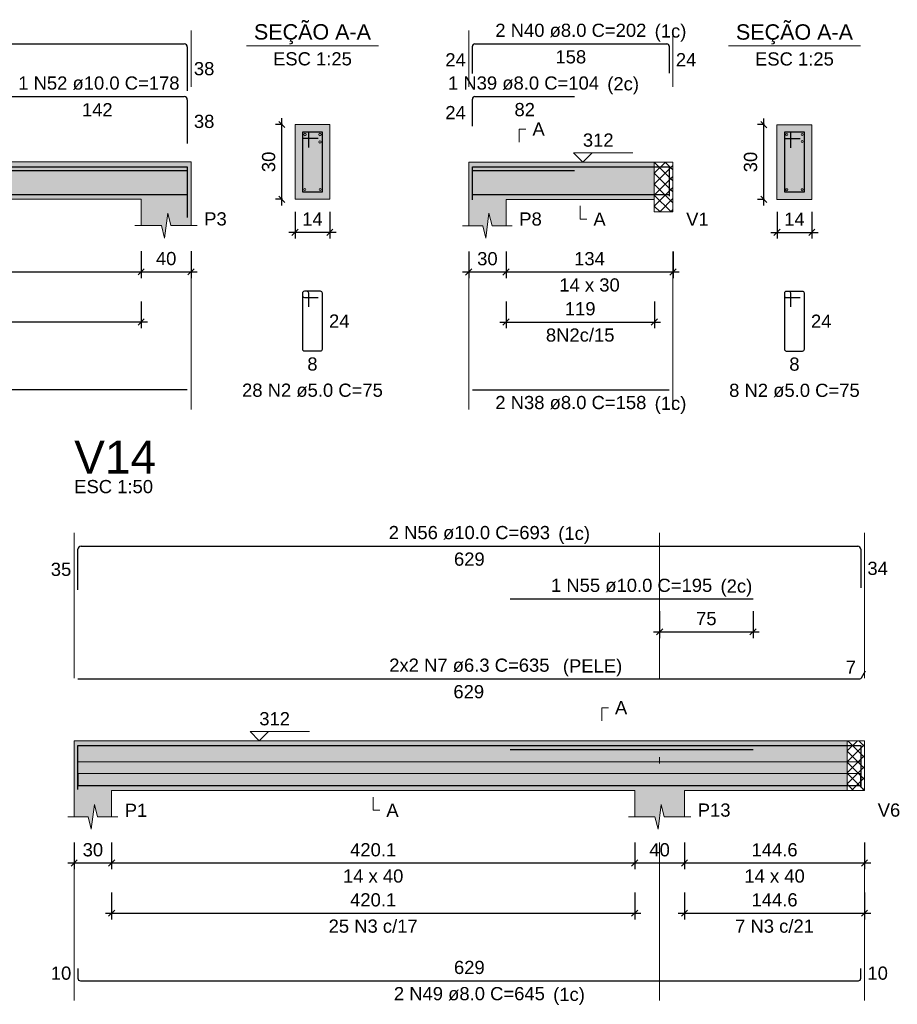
# Model space of a CAD drawing. Header units: millimetres. Extents: x 1852 to 2571, y -668 to -390.
# Tile 74 of 84: x 2512 to 2526, y -485 to -470. Entities that reach past the tile are written whole.
import ezdxf

# ---------------------------------------------------------------- set-up
doc = ezdxf.new("R2010")
doc.units = ezdxf.units.MM
doc.linetypes.add('DASHDOT', pattern=[25.4, 12.7, -6.35, 0, -6.35])
for name, color, linetype, lineweight in [('Descrição da armadura', 7, 'Continuous', 5), ('DT-Arm complementar', 5, 'Continuous', 5), ('DT-Barras na forma', 1, 'Continuous', 30), ('DT-Barras no corte', 5, 'Continuous', 5), ('DT-Barras rebatidas', 1, 'Continuous', 30), ('DT-Cotas', 9, 'Continuous', 5), ('DT-Forma', 5, 'Continuous', 5), ('DT-Hachura forma vigas', 252, 'Continuous', 5), ('DT-Hachura intersecção vigas', 9, 'Continuous', 5), ('DT-Hachura seção vigas', 252, 'Continuous', 5), ('DT-Pontilhado', 9, 'DASHDOT', 5), ('DT-Textos', 7, 'Continuous', 5), ('DT-Título', 250, 'Continuous', 20), ('Textos armaduras', 7, 'Continuous', 5)]:
    doc.layers.add(name, color=color, linetype=linetype, lineweight=lineweight)
doc.styles.add('ARIAL', font='arial.ttf')
doc.styles.get("Standard").update_dxf_attribs({"font": 'arial.ttf'})
doc.dimstyles.new('UM_25.000000', dxfattribs={"dimtxt": 0.18, "dimasz": 0.1, "dimexe": 0.1, "dimexo": 0.2, "dimgap": 0, "dimtad": 1, "dimtih": 1, "dimtoh": 1, "dimdec": 1, "dimlfac": 25, "dimzin": 0, "dimdsep": 46, "dimtxsty": 'Standard', "dimcen": 0.09, "dimdle": 0.1, "dimadec": 1, "dimazin": 2, "dimtfac": 1, "dimtdec": 4, "dimtofl": 0, "dimtmove": 0, "dimatfit": 3, "dimfxl": 1, "dimtolj": 1, "dimarcsym": 0})
doc.dimstyles.new('UM_50.000000', dxfattribs={"dimtxt": 0.18, "dimasz": 0.1, "dimexe": 0.1, "dimexo": 0.2, "dimgap": 0, "dimtad": 1, "dimtih": 1, "dimtoh": 1, "dimdec": 1, "dimlfac": 50, "dimzin": 0, "dimdsep": 46, "dimtxsty": 'Standard', "dimcen": 0.09, "dimdle": 0.1, "dimadec": 1, "dimazin": 2, "dimtfac": 1, "dimtdec": 4, "dimtofl": 0, "dimtmove": 0, "dimatfit": 3, "dimfxl": 1, "dimtolj": 1, "dimarcsym": 0})
pattern_1 = [(45, (2501.14015, -1442.02619), (-0.088388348, 0.088388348), []), (135, (2501.14015, -1442.02619), (-0.088388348, -0.088388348), [])]

# ---------------------------------------------------------------- blocks, each defined once
blk = doc.blocks.new('_Oblique')
at = {"color": 0, "linetype": 'ByBlock', "lineweight": -2}
blk.add_line((-0.5, -0.5), (0.5, 0.5), dxfattribs=at)
blk = doc.blocks.new('*D1197')
at = {"layer": 'DT-Cotas', "color": 0, "lineweight": -2, "transparency": 16777216}
for p, q in [((2505.616, -473.307), (2505.616, -473.736)), ((2513.758, -473.307), (2513.758, -473.736)), ((2505.516, -473.636), (2513.858, -473.636))]:
    blk.add_line(p, q, dxfattribs=at)
at = {"layer": 'DT-Cotas', "color": 0, "lineweight": -2, "transparency": 16777216, "xscale": 0.1, "yscale": 0.1, "zscale": 0.1, "rotation": 180}
blk.add_blockref('_Oblique', (2505.616, -473.636), dxfattribs=at)
at = {"layer": 'DT-Cotas', "color": 0, "lineweight": -2, "transparency": 16777216, "xscale": 0.1, "yscale": 0.1, "zscale": 0.1}
blk.add_blockref('_Oblique', (2513.758, -473.636), dxfattribs=at)
at = {"layer": 'DT-Cotas', "color": 7, "transparency": 16777216, "insert": (2509.687, -473.425), "char_height": 0.2118, "attachment_point": 5, "rotation": 0.0057, "style": 'ARIAL'}
blk.add_mtext('\\A1;407.1', dxfattribs=at)
blk = doc.blocks.new('*D1198')
at = {"layer": 'DT-Cotas', "color": 0, "lineweight": -2, "transparency": 16777216}
for p, q in [((2513.758, -473.307), (2513.758, -473.736)), ((2514.558, -473.307), (2514.558, -473.736)), ((2513.658, -473.636), (2514.658, -473.636))]:
    blk.add_line(p, q, dxfattribs=at)
at = {"layer": 'DT-Cotas', "color": 0, "lineweight": -2, "transparency": 16777216, "xscale": 0.1, "yscale": 0.1, "zscale": 0.1, "rotation": 180}
blk.add_blockref('_Oblique', (2513.758, -473.636), dxfattribs=at)
at = {"layer": 'DT-Cotas', "color": 0, "lineweight": -2, "transparency": 16777216, "xscale": 0.1, "yscale": 0.1, "zscale": 0.1}
blk.add_blockref('_Oblique', (2514.558, -473.636), dxfattribs=at)
at = {"layer": 'DT-Cotas', "color": 7, "transparency": 16777216, "insert": (2514.158, -473.425), "char_height": 0.2118, "attachment_point": 5, "rotation": 0.0057, "style": 'ARIAL'}
blk.add_mtext('\\A1;40', dxfattribs=at)
blk = doc.blocks.new('*D1199')
at = {"layer": 'DT-Cotas', "color": 0, "lineweight": -2, "transparency": 16777216}
for p, q in [((2505.616, -474.112), (2505.616, -474.541)), ((2513.758, -474.112), (2513.758, -474.541)), ((2505.516, -474.441), (2513.858, -474.441))]:
    blk.add_line(p, q, dxfattribs=at)
at = {"layer": 'DT-Cotas', "color": 0, "lineweight": -2, "transparency": 16777216, "xscale": 0.1, "yscale": 0.1, "zscale": 0.1, "rotation": 180}
blk.add_blockref('_Oblique', (2505.616, -474.441), dxfattribs=at)
at = {"layer": 'DT-Cotas', "color": 0, "lineweight": -2, "transparency": 16777216, "xscale": 0.1, "yscale": 0.1, "zscale": 0.1}
blk.add_blockref('_Oblique', (2513.758, -474.441), dxfattribs=at)
at = {"layer": 'DT-Cotas', "color": 7, "transparency": 16777216, "insert": (2509.687, -474.229), "char_height": 0.2118, "attachment_point": 5, "rotation": 0.0057, "style": 'ARIAL'}
blk.add_mtext('\\A1;407.1', dxfattribs=at)
blk = doc.blocks.new('*D1200')
at = {"layer": 'DT-Cotas', "color": 0, "lineweight": -2, "transparency": 16777216}
for p, q in [((2516.028, -471.271), (2515.917, -471.271)), ((2516.017, -472.571), (2516.017, -471.171)), ((2516.028, -472.471), (2515.917, -472.471))]:
    blk.add_line(p, q, dxfattribs=at)
at = {"layer": 'DT-Cotas', "color": 0, "lineweight": -2, "transparency": 16777216, "xscale": 0.1, "yscale": 0.1, "zscale": 0.1}
for p, rotation in [((2516.017, -471.271), 90), ((2516.017, -472.471), 270)]:
    blk.add_blockref('_Oblique', p, dxfattribs=dict(at, rotation=rotation))
at = {"layer": 'DT-Cotas', "color": 7, "transparency": 16777216, "insert": (2515.805, -471.871), "char_height": 0.2118, "attachment_point": 5, "rotation": 90, "style": 'ARIAL'}
blk.add_mtext('\\A1;30', dxfattribs=at)
blk = doc.blocks.new('*D1201')
at = {"layer": 'DT-Cotas', "color": 0, "lineweight": -2, "transparency": 16777216}
for p, q in [((2516.228, -472.671), (2516.228, -473.101)), ((2516.788, -472.671), (2516.788, -473.101)), ((2516.128, -473.001), (2516.888, -473.001))]:
    blk.add_line(p, q, dxfattribs=at)
at = {"layer": 'DT-Cotas', "color": 0, "lineweight": -2, "transparency": 16777216, "xscale": 0.1, "yscale": 0.1, "zscale": 0.1, "rotation": 180}
blk.add_blockref('_Oblique', (2516.228, -473.001), dxfattribs=at)
at = {"layer": 'DT-Cotas', "color": 0, "lineweight": -2, "transparency": 16777216, "xscale": 0.1, "yscale": 0.1, "zscale": 0.1}
blk.add_blockref('_Oblique', (2516.788, -473.001), dxfattribs=at)
at = {"layer": 'DT-Cotas', "color": 7, "transparency": 16777216, "insert": (2516.508, -472.789), "char_height": 0.2118, "attachment_point": 5, "rotation": 0.0057, "style": 'ARIAL'}
blk.add_mtext('\\A1;14', dxfattribs=at)
blk = doc.blocks.new('*D1202')
at = {"layer": 'DT-Cotas', "color": 0, "lineweight": -2, "transparency": 16777216}
for p, q in [((2519.018, -473.309), (2519.018, -473.738)), ((2519.618, -473.309), (2519.618, -473.738)), ((2518.918, -473.638), (2519.718, -473.638))]:
    blk.add_line(p, q, dxfattribs=at)
at = {"layer": 'DT-Cotas', "color": 0, "lineweight": -2, "transparency": 16777216, "xscale": 0.1, "yscale": 0.1, "zscale": 0.1, "rotation": 180}
blk.add_blockref('_Oblique', (2519.018, -473.638), dxfattribs=at)
at = {"layer": 'DT-Cotas', "color": 0, "lineweight": -2, "transparency": 16777216, "xscale": 0.1, "yscale": 0.1, "zscale": 0.1}
blk.add_blockref('_Oblique', (2519.618, -473.638), dxfattribs=at)
at = {"layer": 'DT-Cotas', "color": 7, "transparency": 16777216, "insert": (2519.318, -473.427), "char_height": 0.2118, "attachment_point": 5, "rotation": 0.0057, "style": 'ARIAL'}
blk.add_mtext('\\A1;30', dxfattribs=at)
blk = doc.blocks.new('*D1203')
at = {"layer": 'DT-Cotas', "color": 0, "lineweight": -2, "transparency": 16777216}
for p, q in [((2519.618, -473.309), (2519.618, -473.738)), ((2522.299, -473.309), (2522.299, -473.738)), ((2519.518, -473.638), (2522.399, -473.638))]:
    blk.add_line(p, q, dxfattribs=at)
at = {"layer": 'DT-Cotas', "color": 0, "lineweight": -2, "transparency": 16777216, "xscale": 0.1, "yscale": 0.1, "zscale": 0.1, "rotation": 180}
blk.add_blockref('_Oblique', (2519.618, -473.638), dxfattribs=at)
at = {"layer": 'DT-Cotas', "color": 0, "lineweight": -2, "transparency": 16777216, "xscale": 0.1, "yscale": 0.1, "zscale": 0.1}
blk.add_blockref('_Oblique', (2522.299, -473.638), dxfattribs=at)
at = {"layer": 'DT-Cotas', "color": 7, "transparency": 16777216, "insert": (2520.958, -473.427), "char_height": 0.2118, "attachment_point": 5, "rotation": 0.0057, "style": 'ARIAL'}
blk.add_mtext('\\A1;134', dxfattribs=at)
blk = doc.blocks.new('*D1204')
at = {"layer": 'DT-Cotas', "color": 0, "lineweight": -2, "transparency": 16777216}
for p, q in [((2519.618, -474.114), (2519.618, -474.543)), ((2521.999, -474.114), (2521.999, -474.543)), ((2519.518, -474.443), (2522.099, -474.443))]:
    blk.add_line(p, q, dxfattribs=at)
at = {"layer": 'DT-Cotas', "color": 0, "lineweight": -2, "transparency": 16777216, "xscale": 0.1, "yscale": 0.1, "zscale": 0.1, "rotation": 180}
blk.add_blockref('_Oblique', (2519.618, -474.443), dxfattribs=at)
at = {"layer": 'DT-Cotas', "color": 0, "lineweight": -2, "transparency": 16777216, "xscale": 0.1, "yscale": 0.1, "zscale": 0.1}
blk.add_blockref('_Oblique', (2521.999, -474.443), dxfattribs=at)
at = {"layer": 'DT-Cotas', "color": 7, "transparency": 16777216, "insert": (2520.808, -474.231), "char_height": 0.2118, "attachment_point": 5, "rotation": 0.0057, "style": 'ARIAL'}
blk.add_mtext('\\A1;119', dxfattribs=at)
blk = doc.blocks.new('*D1205')
at = {"layer": 'DT-Cotas', "color": 0, "lineweight": -2, "transparency": 16777216}
for p, q in [((2523.769, -471.273), (2523.657, -471.273)), ((2523.757, -472.573), (2523.757, -471.173)), ((2523.769, -472.473), (2523.657, -472.473))]:
    blk.add_line(p, q, dxfattribs=at)
at = {"layer": 'DT-Cotas', "color": 0, "lineweight": -2, "transparency": 16777216, "xscale": 0.1, "yscale": 0.1, "zscale": 0.1}
for p, rotation in [((2523.757, -471.273), 90), ((2523.757, -472.473), 270)]:
    blk.add_blockref('_Oblique', p, dxfattribs=dict(at, rotation=rotation))
at = {"layer": 'DT-Cotas', "color": 7, "transparency": 16777216, "insert": (2523.545, -471.873), "char_height": 0.2118, "attachment_point": 5, "rotation": 90, "style": 'ARIAL'}
blk.add_mtext('\\A1;30', dxfattribs=at)
blk = doc.blocks.new('*D1206')
at = {"layer": 'DT-Cotas', "color": 0, "lineweight": -2, "transparency": 16777216}
for p, q in [((2523.969, -472.673), (2523.969, -473.103)), ((2524.529, -472.673), (2524.529, -473.103)), ((2523.869, -473.003), (2524.629, -473.003))]:
    blk.add_line(p, q, dxfattribs=at)
at = {"layer": 'DT-Cotas', "color": 0, "lineweight": -2, "transparency": 16777216, "xscale": 0.1, "yscale": 0.1, "zscale": 0.1, "rotation": 180}
blk.add_blockref('_Oblique', (2523.969, -473.003), dxfattribs=at)
at = {"layer": 'DT-Cotas', "color": 0, "lineweight": -2, "transparency": 16777216, "xscale": 0.1, "yscale": 0.1, "zscale": 0.1}
blk.add_blockref('_Oblique', (2524.529, -473.003), dxfattribs=at)
at = {"layer": 'DT-Cotas', "color": 7, "transparency": 16777216, "insert": (2524.249, -472.791), "char_height": 0.2118, "attachment_point": 5, "rotation": 0.0057, "style": 'ARIAL'}
blk.add_mtext('\\A1;14', dxfattribs=at)
blk = doc.blocks.new('*D1236')
at = {"layer": 'DT-Cotas', "color": 0, "lineweight": -2, "transparency": 16777216}
for p, q in [((2512.682, -482.803), (2512.682, -483.232)), ((2513.282, -482.803), (2513.282, -483.232)), ((2512.582, -483.132), (2513.382, -483.132))]:
    blk.add_line(p, q, dxfattribs=at)
at = {"layer": 'DT-Cotas', "color": 0, "lineweight": -2, "transparency": 16777216, "xscale": 0.1, "yscale": 0.1, "zscale": 0.1, "rotation": 180}
blk.add_blockref('_Oblique', (2512.682, -483.132), dxfattribs=at)
at = {"layer": 'DT-Cotas', "color": 0, "lineweight": -2, "transparency": 16777216, "xscale": 0.1, "yscale": 0.1, "zscale": 0.1}
blk.add_blockref('_Oblique', (2513.282, -483.132), dxfattribs=at)
at = {"layer": 'DT-Cotas', "color": 7, "transparency": 16777216, "insert": (2512.982, -482.921), "char_height": 0.2118, "attachment_point": 5, "rotation": 0.0057, "style": 'ARIAL'}
blk.add_mtext('\\A1;30', dxfattribs=at)
blk = doc.blocks.new('*D1237')
at = {"layer": 'DT-Cotas', "color": 0, "lineweight": -2, "transparency": 16777216}
for p, q in [((2513.282, -482.803), (2513.282, -483.232)), ((2521.684, -482.803), (2521.684, -483.232)), ((2513.182, -483.132), (2521.784, -483.132))]:
    blk.add_line(p, q, dxfattribs=at)
at = {"layer": 'DT-Cotas', "color": 0, "lineweight": -2, "transparency": 16777216, "xscale": 0.1, "yscale": 0.1, "zscale": 0.1, "rotation": 180}
blk.add_blockref('_Oblique', (2513.282, -483.132), dxfattribs=at)
at = {"layer": 'DT-Cotas', "color": 0, "lineweight": -2, "transparency": 16777216, "xscale": 0.1, "yscale": 0.1, "zscale": 0.1}
blk.add_blockref('_Oblique', (2521.684, -483.132), dxfattribs=at)
at = {"layer": 'DT-Cotas', "color": 7, "transparency": 16777216, "insert": (2517.483, -482.921), "char_height": 0.2118, "attachment_point": 5, "rotation": 0.0057, "style": 'ARIAL'}
blk.add_mtext('\\A1;420.1', dxfattribs=at)
blk = doc.blocks.new('*D1238')
at = {"layer": 'DT-Cotas', "color": 0, "lineweight": -2, "transparency": 16777216}
for p, q in [((2521.684, -482.803), (2521.684, -483.232)), ((2522.484, -482.803), (2522.484, -483.232)), ((2521.584, -483.132), (2522.584, -483.132))]:
    blk.add_line(p, q, dxfattribs=at)
at = {"layer": 'DT-Cotas', "color": 0, "lineweight": -2, "transparency": 16777216, "xscale": 0.1, "yscale": 0.1, "zscale": 0.1, "rotation": 180}
blk.add_blockref('_Oblique', (2521.684, -483.132), dxfattribs=at)
at = {"layer": 'DT-Cotas', "color": 0, "lineweight": -2, "transparency": 16777216, "xscale": 0.1, "yscale": 0.1, "zscale": 0.1}
blk.add_blockref('_Oblique', (2522.484, -483.132), dxfattribs=at)
at = {"layer": 'DT-Cotas', "color": 7, "transparency": 16777216, "insert": (2522.084, -482.921), "char_height": 0.2118, "attachment_point": 5, "rotation": 0.0057, "style": 'ARIAL'}
blk.add_mtext('\\A1;40', dxfattribs=at)
blk = doc.blocks.new('*D1239')
at = {"layer": 'DT-Cotas', "color": 0, "lineweight": -2, "transparency": 16777216}
for p, q in [((2522.484, -482.803), (2522.484, -483.232)), ((2525.375, -482.803), (2525.375, -483.232)), ((2522.384, -483.132), (2525.475, -483.132))]:
    blk.add_line(p, q, dxfattribs=at)
at = {"layer": 'DT-Cotas', "color": 0, "lineweight": -2, "transparency": 16777216, "xscale": 0.1, "yscale": 0.1, "zscale": 0.1, "rotation": 180}
blk.add_blockref('_Oblique', (2522.484, -483.132), dxfattribs=at)
at = {"layer": 'DT-Cotas', "color": 0, "lineweight": -2, "transparency": 16777216, "xscale": 0.1, "yscale": 0.1, "zscale": 0.1}
blk.add_blockref('_Oblique', (2525.375, -483.132), dxfattribs=at)
at = {"layer": 'DT-Cotas', "color": 7, "transparency": 16777216, "insert": (2523.93, -482.921), "char_height": 0.2118, "attachment_point": 5, "rotation": 0.0057, "style": 'ARIAL'}
blk.add_mtext('\\A1;144.6', dxfattribs=at)
blk = doc.blocks.new('*D1240')
at = {"layer": 'DT-Cotas', "color": 0, "lineweight": -2, "transparency": 16777216}
for p, q in [((2513.282, -483.608), (2513.282, -484.037)), ((2521.684, -483.608), (2521.684, -484.037)), ((2513.182, -483.937), (2521.784, -483.937))]:
    blk.add_line(p, q, dxfattribs=at)
at = {"layer": 'DT-Cotas', "color": 0, "lineweight": -2, "transparency": 16777216, "xscale": 0.1, "yscale": 0.1, "zscale": 0.1, "rotation": 180}
blk.add_blockref('_Oblique', (2513.282, -483.937), dxfattribs=at)
at = {"layer": 'DT-Cotas', "color": 0, "lineweight": -2, "transparency": 16777216, "xscale": 0.1, "yscale": 0.1, "zscale": 0.1}
blk.add_blockref('_Oblique', (2521.684, -483.937), dxfattribs=at)
at = {"layer": 'DT-Cotas', "color": 7, "transparency": 16777216, "insert": (2517.483, -483.725), "char_height": 0.2118, "attachment_point": 5, "rotation": 0.0057, "style": 'ARIAL'}
blk.add_mtext('\\A1;420.1', dxfattribs=at)
blk = doc.blocks.new('*D1241')
at = {"layer": 'DT-Cotas', "color": 0, "lineweight": -2, "transparency": 16777216}
for p, q in [((2522.484, -483.608), (2522.484, -484.037)), ((2525.375, -483.608), (2525.375, -484.037)), ((2522.384, -483.937), (2525.475, -483.937))]:
    blk.add_line(p, q, dxfattribs=at)
at = {"layer": 'DT-Cotas', "color": 0, "lineweight": -2, "transparency": 16777216, "xscale": 0.1, "yscale": 0.1, "zscale": 0.1, "rotation": 180}
blk.add_blockref('_Oblique', (2522.484, -483.937), dxfattribs=at)
at = {"layer": 'DT-Cotas', "color": 0, "lineweight": -2, "transparency": 16777216, "xscale": 0.1, "yscale": 0.1, "zscale": 0.1}
blk.add_blockref('_Oblique', (2525.375, -483.937), dxfattribs=at)
at = {"layer": 'DT-Cotas', "color": 7, "transparency": 16777216, "insert": (2523.93, -483.725), "char_height": 0.2118, "attachment_point": 5, "rotation": 0.0057, "style": 'ARIAL'}
blk.add_mtext('\\A1;144.6', dxfattribs=at)
blk = doc.blocks.new('*D1242')
at = {"layer": 'DT-Cotas', "color": 0, "lineweight": -2, "transparency": 16777216}
for p, q in [((2522.084, -479.089), (2522.084, -479.519)), ((2523.584, -479.089), (2523.584, -479.519)), ((2521.984, -479.419), (2523.684, -479.419))]:
    blk.add_line(p, q, dxfattribs=at)
at = {"layer": 'DT-Cotas', "color": 0, "lineweight": -2, "transparency": 16777216, "xscale": 0.1, "yscale": 0.1, "zscale": 0.1, "rotation": 180}
blk.add_blockref('_Oblique', (2522.084, -479.419), dxfattribs=at)
at = {"layer": 'DT-Cotas', "color": 0, "lineweight": -2, "transparency": 16777216, "xscale": 0.1, "yscale": 0.1, "zscale": 0.1}
blk.add_blockref('_Oblique', (2523.584, -479.419), dxfattribs=at)
at = {"layer": 'DT-Cotas', "color": 7, "transparency": 16777216, "insert": (2522.834, -479.207), "char_height": 0.2118, "attachment_point": 5, "rotation": 0.0057, "style": 'ARIAL'}
blk.add_mtext('\\A1;75', dxfattribs=at)

msp = doc.modelspace()

# ---------------------------------------------------------------- hatches: boundary and pattern name
at = {"layer": 'DT-Hachura forma vigas', "linetype": 'Continuous'}
for points in [[(2514.5582, -472.8951), (2514.5582, -472.4715), (2514.5582, -471.8715), (2513.7582, -471.8715), (2509.837, -471.8715), (2509.837, -472.4715), (2513.7582, -472.4715), (2513.7582, -472.8951), (2514.0832, -472.8951), (2514.1332, -473.0951), (2514.1832, -472.6951), (2514.2332, -472.8951), (2514.5582, -472.8951)], [(2519.6179, -472.4735), (2521.9987, -472.4735), (2521.9987, -471.8735), (2519.6179, -471.8735), (2519.0179, -471.8735), (2519.0179, -472.4735), (2519.0179, -472.8971), (2519.2429, -472.8971), (2519.2929, -473.0971), (2519.3429, -472.6971), (2519.3929, -472.8971), (2519.6179, -472.8971), (2519.6179, -472.4735)], [(2522.4842, -481.9674), (2525.0952, -481.9674), (2525.0952, -481.1674), (2522.4842, -481.1674), (2521.6842, -481.1674), (2513.2818, -481.1674), (2512.6818, -481.1674), (2512.6818, -481.9674), (2512.6818, -482.391), (2512.9068, -482.391), (2512.9568, -482.591), (2513.0068, -482.191), (2513.0568, -482.391), (2513.2818, -482.391), (2513.2818, -481.9674), (2521.6842, -481.9674), (2521.6842, -482.391), (2522.0092, -482.391), (2522.0592, -482.591), (2522.1092, -482.191), (2522.1592, -482.391), (2522.4842, -482.391), (2522.4842, -481.9674)]]:
    msp.add_hatch(color=256, dxfattribs=at).paths.add_polyline_path(points)
at = {"layer": 'DT-Hachura intersecção vigas', "linetype": 'Continuous'}
h = msp.add_hatch(dxfattribs=at)
h.set_pattern_fill('ANSI37', color=256, style=0)
h.set_pattern_definition(pattern_1)
h.paths.add_polyline_path([(2522.2987, -472.6735), (2522.2987, -472.4735), (2522.2987, -471.8735), (2521.9987, -471.8735), (2521.9987, -472.4735), (2521.9987, -472.6735), (2522.2987, -472.6735)])
h = msp.add_hatch(dxfattribs=at)
h.set_pattern_fill('ANSI37', color=256, style=0)
h.set_pattern_definition(pattern_1)
h.paths.add_polyline_path([(2525.0952, -481.9674), (2525.3752, -481.9674), (2525.3752, -481.1674), (2525.0952, -481.1674), (2525.0952, -481.9674)])
at = {"layer": 'DT-Hachura seção vigas', "linetype": 'Continuous'}
for points in [[(2516.2284, -472.4715), (2516.2284, -472.4715), (2516.7884, -472.4715), (2516.7884, -471.2715), (2516.2284, -471.2715), (2516.2284, -472.4715)], [(2523.9688, -472.4735), (2523.9688, -472.4735), (2524.5288, -472.4735), (2524.5288, -471.2735), (2523.9688, -471.2735), (2523.9688, -472.4735)]]:
    msp.add_hatch(color=256, dxfattribs=at).paths.add_polyline_path(points)

# ---------------------------------------------------------------- linework, layer by layer
at = {"layer": 'DT-Arm complementar'}
for p, q in [((2512.7418, -481.5054), (2525.3152, -481.5054)), ((2512.7418, -481.6934), (2525.3152, -481.6934))]:
    msp.add_line(p, q, dxfattribs=at)
at = {"layer": 'DT-Barras na forma'}
for p, q in [((2516.4484, -471.3915), (2516.3484, -471.3915)), ((2516.3484, -471.3915), (2516.3484, -472.3515)), ((2516.6684, -471.3915), (2516.3484, -471.3915)), ((2516.3484, -471.3915), (2516.3484, -471.4915)), ((2516.4484, -471.6415), (2516.4484, -471.3915)), ((2516.6684, -472.3515), (2516.6684, -471.3915)), ((2524.1888, -471.3935), (2524.0888, -471.3935)), ((2524.0888, -471.3935), (2524.0888, -472.3535)), ((2524.4088, -471.3935), (2524.0888, -471.3935)), ((2524.0888, -471.3935), (2524.0888, -471.4935)), ((2524.1888, -471.6435), (2524.1888, -471.3935)), ((2524.4088, -472.3535), (2524.4088, -471.3935)), ((2516.3484, -471.4915), (2516.5984, -471.4915)), ((2524.0888, -471.4935), (2524.3388, -471.4935)), ((2516.3484, -472.3515), (2516.6684, -472.3515)), ((2524.0888, -472.3535), (2524.4088, -472.3535))]:
    msp.add_line(p, q, dxfattribs=at)
for points in [[(2505.076, -472.6086), (2505.076, -471.9515), (2514.4982, -471.9515), (2514.4982, -472.7048)], [(2511.6582, -472.0115), (2514.4982, -472.0115), (2514.4982, -472.7648)], [(2519.0779, -472.4257), (2519.0779, -471.9515), (2522.2387, -471.9515), (2522.2387, -472.4215)], [(2519.0779, -472.4817), (2519.0779, -472.0075), (2520.7179, -472.0075)], [(2505.076, -472.3935), (2514.4982, -472.3935)], [(2519.0779, -472.3955), (2522.2387, -472.3955)], [(2512.7418, -481.949), (2512.7418, -481.2474), (2525.3152, -481.2474), (2525.3152, -481.9174)], [(2519.6842, -481.3074), (2523.5842, -481.3074)], [(2512.7418, -481.6894), (2512.7418, -481.8894), (2525.3152, -481.8894), (2525.3152, -481.6894)]]:
    msp.add_lwpolyline(points, dxfattribs=at)
at = {"layer": 'DT-Barras no corte'}
for centre, radius in [((2516.3884, -471.4315), 0.02), ((2516.6284, -471.4315), 0.02), ((2524.1248, -471.4295), 0.016), ((2524.3728, -471.4295), 0.016), ((2516.6284, -471.5515), 0.02), ((2524.3728, -471.5415), 0.016), ((2516.3844, -472.3155), 0.016), ((2516.6324, -472.3155), 0.016), ((2524.1248, -472.3175), 0.016), ((2524.3728, -472.3175), 0.016)]:
    msp.add_circle(centre, radius, dxfattribs=at)
at = {"layer": 'DT-Barras rebatidas'}
for p, q in [((2505.126, -469.9747), (2514.4482, -469.9747)), ((2519.1179, -469.9747), (2522.1987, -469.9747)), ((2514.4982, -470.0247), (2514.4982, -470.728)), ((2519.0779, -470.4489), (2519.0779, -470.0147)), ((2522.2387, -470.0147), (2522.2387, -470.4447)), ((2511.6582, -470.8219), (2514.4482, -470.8219)), ((2514.4982, -470.8719), (2514.4982, -471.5752)), ((2519.0779, -471.2961), (2519.0779, -470.8619)), ((2519.1179, -470.8219), (2520.7179, -470.8219)), ((2516.4184, -473.9482), (2516.3784, -473.9482)), ((2516.6384, -473.9482), (2516.3784, -473.9482)), ((2524.1588, -473.9502), (2524.1188, -473.9502)), ((2524.3788, -473.9502), (2524.1188, -473.9502)), ((2516.3484, -473.9782), (2516.3484, -474.8782)), ((2516.3484, -473.9782), (2516.3484, -474.0182)), ((2516.3784, -474.0482), (2516.5984, -474.0482)), ((2516.4484, -474.1982), (2516.4484, -473.9782)), ((2516.6684, -474.8782), (2516.6684, -473.9782)), ((2524.0888, -473.9802), (2524.0888, -474.8802)), ((2524.0888, -473.9802), (2524.0888, -474.0202)), ((2524.1188, -474.0502), (2524.3388, -474.0502)), ((2524.1888, -474.2002), (2524.1888, -473.9802)), ((2524.4088, -474.8802), (2524.4088, -473.9802)), ((2516.3784, -474.9082), (2516.6384, -474.9082)), ((2524.1188, -474.9102), (2524.3788, -474.9102)), ((2505.076, -475.5281), (2514.4982, -475.5281)), ((2519.0779, -475.5301), (2522.2387, -475.5301)), ((2512.7918, -478.0422), (2525.2652, -478.0422)), ((2512.7418, -478.7437), (2512.7418, -478.0922)), ((2525.3152, -478.0922), (2525.3152, -478.7122)), ((2519.6842, -478.8894), (2523.5842, -478.8894)), ((2525.3243, -480.1562), (2525.3877, -480.0465)), ((2512.7418, -480.172), (2525.297, -480.172)), ((2512.7418, -484.8241), (2512.7418, -484.9841)), ((2525.3152, -484.9841), (2525.3152, -484.8241)), ((2512.7818, -485.0241), (2525.2752, -485.0241))]:
    msp.add_line(p, q, dxfattribs=at)
for centre, radius, start, end in [((2514.4482, -470.0247), 0.05, 0, 90), ((2519.1179, -470.0147), 0.04, 90, 180), ((2522.1987, -470.0147), 0.04, 0, 90), ((2514.4482, -470.8719), 0.05, 0, 90), ((2519.1179, -470.8619), 0.04, 90, 180), ((2516.3784, -473.9782), 0.03, 90, 180), ((2516.3784, -473.9782), 0.03, 90, 180), ((2516.4184, -473.9782), 0.03, 0, 90), ((2516.6384, -473.9782), 0.03, 0, 90), ((2524.1188, -473.9802), 0.03, 90, 180), ((2524.1188, -473.9802), 0.03, 90, 180), ((2524.1588, -473.9802), 0.03, 0, 90), ((2524.3788, -473.9802), 0.03, 0, 90), ((2516.3784, -474.0182), 0.03, 180, 270), ((2524.1188, -474.0202), 0.03, 180, 270), ((2516.3784, -474.8782), 0.03, 180, 270), ((2516.6384, -474.8782), 0.03, 270, 0), ((2524.1188, -474.8802), 0.03, 180, 270), ((2524.3788, -474.8802), 0.03, 270, 0), ((2512.7918, -478.0922), 0.05, 90, 180), ((2525.2652, -478.0922), 0.05, 0, 90), ((2525.297, -480.1405), 0.0315, 270, 330), ((2512.7818, -484.9841), 0.04, 180, 270), ((2525.2752, -484.9841), 0.04, 270, 0)]:
    msp.add_arc(centre, radius, start, end, dxfattribs=at)
at = {"layer": 'DT-Forma'}
for p, q in [((2516.7884, -471.2715), (2516.2284, -471.2715)), ((2516.2284, -471.2715), (2516.2284, -471.2715)), ((2516.2284, -471.2715), (2516.2284, -472.4715)), ((2516.7884, -472.4715), (2516.7884, -471.2715)), ((2516.7884, -471.2715), (2516.7884, -471.2715)), ((2524.5288, -471.2735), (2523.9688, -471.2735)), ((2523.9688, -471.2735), (2523.9688, -471.2735)), ((2523.9688, -471.2735), (2523.9688, -472.4735)), ((2524.5288, -472.4735), (2524.5288, -471.2735)), ((2524.5288, -471.2735), (2524.5288, -471.2735)), ((2509.837, -471.8715), (2513.7582, -471.8715)), ((2513.7582, -471.8715), (2514.5582, -471.8715)), ((2519.0179, -471.8735), (2519.6179, -471.8735)), ((2519.6179, -471.8735), (2521.9987, -471.8735)), ((2521.9987, -471.8735), (2522.2987, -471.8735)), ((2509.837, -472.4715), (2513.7582, -472.4715)), ((2513.7582, -472.4715), (2513.7582, -472.8951)), ((2514.5582, -472.8951), (2514.5582, -472.4715)), ((2516.2284, -472.4715), (2516.7884, -472.4715)), ((2516.2284, -472.4715), (2516.2284, -472.4715)), ((2516.7884, -472.4715), (2516.7884, -472.4715)), ((2519.0179, -472.4735), (2519.0179, -472.8971)), ((2519.6179, -472.8971), (2519.6179, -472.4735)), ((2519.6179, -472.4735), (2521.9987, -472.4735)), ((2521.9987, -472.4735), (2521.9987, -472.6735)), ((2522.2987, -472.6735), (2522.2987, -472.4735)), ((2523.9688, -472.4735), (2524.5288, -472.4735)), ((2523.9688, -472.4735), (2523.9688, -472.4735)), ((2524.5288, -472.4735), (2524.5288, -472.4735)), ((2514.1332, -473.0951), (2514.1832, -472.6951)), ((2514.1832, -472.6951), (2514.2332, -472.8951)), ((2519.2929, -473.0971), (2519.3429, -472.6971)), ((2519.3429, -472.6971), (2519.3929, -472.8971)), ((2521.9987, -472.6735), (2522.2987, -472.6735)), ((2513.6582, -472.8951), (2514.0832, -472.8951)), ((2514.0832, -472.8951), (2514.1332, -473.0951)), ((2514.2332, -472.8951), (2514.6582, -472.8951)), ((2518.9179, -472.8971), (2519.2429, -472.8971)), ((2519.2429, -472.8971), (2519.2929, -473.0971)), ((2519.3929, -472.8971), (2519.7179, -472.8971)), ((2512.6818, -481.1674), (2513.2818, -481.1674)), ((2513.2818, -481.1674), (2521.6842, -481.1674)), ((2521.6842, -481.1674), (2522.4842, -481.1674)), ((2522.4842, -481.1674), (2525.0952, -481.1674)), ((2525.0952, -481.1674), (2525.3752, -481.1674)), ((2512.6818, -481.9674), (2512.6818, -482.391)), ((2513.2818, -482.391), (2513.2818, -481.9674)), ((2513.2818, -481.9674), (2521.6842, -481.9674)), ((2521.6842, -481.9674), (2521.6842, -482.391)), ((2522.4842, -482.391), (2522.4842, -481.9674)), ((2522.4842, -481.9674), (2525.0952, -481.9674)), ((2525.0952, -481.9674), (2525.3752, -481.9674)), ((2512.9568, -482.591), (2513.0068, -482.191)), ((2513.0068, -482.191), (2513.0568, -482.391)), ((2522.0592, -482.591), (2522.1092, -482.191)), ((2522.1092, -482.191), (2522.1592, -482.391)), ((2512.5818, -482.391), (2512.9068, -482.391)), ((2512.9068, -482.391), (2512.9568, -482.591)), ((2513.0568, -482.391), (2513.3818, -482.391)), ((2521.5842, -482.391), (2522.0092, -482.391)), ((2522.0092, -482.391), (2522.0592, -482.591)), ((2522.1592, -482.391), (2522.5842, -482.391))]:
    msp.add_line(p, q, dxfattribs=at)
at = {"layer": 'DT-Forma', "linetype": 'Continuous'}
for p, q in [((2514.5582, -471.8715), (2514.5582, -472.4715)), ((2519.0179, -472.4735), (2519.0179, -471.8735)), ((2522.2987, -471.8735), (2522.2987, -472.4735)), ((2512.6818, -481.9674), (2512.6818, -481.1674)), ((2525.3752, -481.1674), (2525.3752, -481.9674))]:
    msp.add_line(p, q, dxfattribs=at)
at = {"layer": 'DT-Pontilhado', "ltscale": 0.2}
for p, q in [((2514.5582, -475.8458), (2514.5582, -469.7629)), ((2519.0179, -475.8478), (2519.0179, -469.7629)), ((2522.2987, -475.8478), (2522.2987, -469.7629)), ((2521.9987, -471.8735), (2521.9987, -472.4735)), ((2512.6818, -485.3418), (2512.6818, -477.8304)), ((2512.6818, -485.3418), (2512.6818, -477.8304)), ((2522.0842, -485.3418), (2522.0842, -477.8304)), ((2525.3752, -485.3418), (2525.3752, -477.8304)), ((2525.0952, -481.1674), (2525.0952, -481.9674))]:
    msp.add_line(p, q, dxfattribs=at)
at = {"layer": 'DT-Textos'}
for p, q in [((2515.4494, -470.0066), (2517.5674, -470.0066)), ((2523.1898, -470.0086), (2525.3078, -470.0086))]:
    msp.add_line(p, q, dxfattribs=at)
for points in [[(2519.8297, -471.5558), (2519.8297, -471.344), (2519.9356, -471.344)], [(2520.9993, -471.7252), (2520.851, -471.8735), (2520.7028, -471.7252), (2521.6559, -471.7252)], [(2520.8083, -472.5794), (2520.8083, -472.7912), (2520.9142, -472.7912)], [(2521.1547, -480.8497), (2521.1547, -480.6379), (2521.2606, -480.6379)], [(2515.8025, -481.0192), (2515.6543, -481.1674), (2515.506, -481.0192), (2516.4591, -481.0192)], [(2517.483, -482.0733), (2517.483, -482.2851), (2517.5889, -482.2851)]]:
    msp.add_lwpolyline(points, dxfattribs=at)

# ---------------------------------------------------------------- texts
at = {"layer": 'Descrição da armadura', "linetype": 'Continuous', "char_height": 0.2118, "attachment_point": 8, "line_spacing_factor": 0.798, "style": 'ARIAL'}
for s, insert, width in [('2 N40 ø8.0 C=202', (2520.6583, -469.8688), 4.8647), ('1 N52 ø10.0 C=178', (2513.0782, -470.716), 5.194653), ('1 N39 ø8.0 C=104', (2519.8979, -470.716), 4.8647), ('8N2c/15', (2520.8083, -474.7609), 2.209726), ('28 N2 ø5.0 C=75', (2516.5084, -475.6495), 4.534748), ('8 N2 ø5.0 C=75', (2524.2488, -475.6515), 4.204795), ('2 N38 ø8.0 C=158', (2520.6583, -475.8478), 4.8647), ('2 N56 ø10.0 C=693', (2519.0285, -477.9363), 5.194653), ('1 N55 ø10.0 C=195', (2521.6342, -478.7835), 5.194653), ('2x2 N7 ø6.3 C=635', (2519.0285, -480.0661), 5.161339), ('25 N3 c/17', (2517.483, -484.2549), 2.869342), ('7 N3 c/21', (2523.9297, -484.2549), 2.539389), ('2 N49 ø8.0 C=645', (2519.0285, -485.3418), 4.8647)]:
    msp.add_mtext(s, dxfattribs=dict(at, insert=insert, width=width))
at = {"layer": 'DT-Textos', "line_spacing_factor": 0.798, "style": 'ARIAL'}
for s, insert, char_height, attachment_point in [('SEÇÃO A-A', (2516.5081, -469.9822), 0.2471, 8), ('(1c)', (2522.0041, -469.9382), 0.2118, 7), ('SEÇÃO A-A', (2524.2491, -469.9842), 0.2471, 8), ('ESC 1:25', (2516.5084, -470.3243), 0.2118, 8), ('ESC 1:25', (2524.2488, -470.3263), 0.2118, 8), ('(2c)', (2521.2431, -470.7862), 0.2118, 7), ('A', (2520.0415, -471.4499), 0.2118, 7), ('312', (2520.851, -471.6299), 0.2118, 7), ('P3', (2514.77, -472.8951), 0.2118, 7), ('P8', (2519.8297, -472.8971), 0.2118, 7), ('A', (2521.0201, -472.8971), 0.2118, 7), ('V1', (2522.5105, -472.8971), 0.2118, 7), ('14 x 30', (2520.9583, -473.9561), 0.2118, 8), ('(1c)', (2522.0041, -475.9182), 0.2118, 7), ('ESC 1:50', (2512.6818, -477.195), 0.2118, 7), ('(1c)', (2520.4561, -478.0062), 0.2118, 7), ('(2c)', (2523.0621, -478.8532), 0.2118, 7), ('A', (2521.3665, -480.7438), 0.2118, 7), ('312', (2515.6543, -480.9239), 0.2118, 7), ('P1', (2513.4936, -482.391), 0.2118, 7), ('A', (2517.6948, -482.391), 0.2118, 7), ('P13', (2522.696, -482.391), 0.2118, 7), ('V6', (2525.587, -482.391), 0.2118, 7), ('14 x 40', (2517.483, -483.45), 0.2118, 8), ('14 x 40', (2523.9297, -483.45), 0.2118, 8), ('(1c)', (2520.3741, -485.4112), 0.2118, 7)]:
    msp.add_mtext(s, dxfattribs=dict(at, insert=insert, char_height=char_height, attachment_point=attachment_point))
at = {"layer": 'DT-Textos', "linetype": 'Continuous', "insert": (2520.5301, -480.1362), "char_height": 0.2118, "attachment_point": 7, "line_spacing_factor": 0.798, "style": 'ARIAL'}
msp.add_mtext('(PELE)', dxfattribs=at)
at = {"layer": 'DT-Título', "insert": (2512.6818, -476.8773), "char_height": 0.5295, "width": 4.509807, "attachment_point": 7, "line_spacing_factor": 0.798, "style": 'ARIAL'}
msp.add_mtext('V14', dxfattribs=at)
at = {"layer": 'Textos armaduras', "linetype": 'Continuous', "char_height": 0.2118, "attachment_point": 7, "line_spacing_factor": 0.798, "style": 'ARIAL'}
for s, insert, width in [('24', (2518.642, -470.3377), 0.659905), ('158', (2520.4108, -470.2924), 0.989858), ('24', (2522.3446, -470.3356), 0.659905), ('38', (2514.6041, -470.4823), 0.659905), ('142', (2512.8057, -471.1396), 0.989858), ('24', (2518.642, -471.1849), 0.659905), ('82', (2519.7529, -471.1396), 0.659905), ('38', (2514.6041, -471.3295), 0.659905), ('24', (2516.7743, -474.5341), 0.659905), ('24', (2524.5147, -474.5361), 0.659905), ('8', (2516.4259, -475.2259), 0.329953), ('8', (2524.1664, -475.2279), 0.329953), ('629', (2518.781, -478.3599), 0.989858), ('34', (2525.4211, -478.5081), 0.659905), ('35', (2512.306, -478.5239), 0.659905), ('7', (2525.0741, -480.0921), 0.329953), ('629', (2518.7719, -480.4897), 0.989858), ('629', (2518.781, -484.9182), 0.989858), ('10', (2512.306, -485.01), 0.659905), ('10', (2525.4211, -485.01), 0.659905)]:
    msp.add_mtext(s, dxfattribs=dict(at, insert=insert, width=width))

# ---------------------------------------------------------------- dimensions: what is measured, and where the dimension line sits
at = {"layer": 'DT-Cotas'}
for base, p1, p2, picture, middle in [((2516.0166, -471.2715), (2516.2284, -472.4715), (2516.2284, -471.2715), '*D1200', (2515.8048, -471.8715)), ((2523.757, -471.2735), (2523.9688, -472.4735), (2523.9688, -471.2735), '*D1205', (2523.5452, -471.8735))]:
    dim = msp.add_linear_dim(base=base, p1=p1, p2=p2, angle=90, dimstyle='UM_25.000000', override={"dimtxt": 0.2118, "dimasz": 0.1, "dimexe": 0.1, "dimexo": 0.2, "dimtad": 1, "dimtih": 0, "dimtoh": 0, "dimdec": 1, "dimlfac": 25, "dimzin": 8, "dimtxsty": 'ARIAL', "dimblk": 'Oblique', "dimblk1": 'Oblique', "dimblk2": 'Oblique', "dimsah": 1, "dimdle": 0.1, "dimse1": 0, "dimse2": 0, "dimclrt": 7, "dimadec": 1, "dimazin": 3, "dimtmove": 2, "dimldrblk": 'Oblique'}, dxfattribs=at)
    dim.commit()
    dim.dimension.update_dxf_attribs({"geometry": picture, "text_midpoint": middle, "dimtype": 160, "text_rotation": 90})
for base, p1, p2, dimstyle, override, picture, middle, turn in [((2516.7884, -473.001), (2516.2284, -472.4715), (2516.7884, -472.4715), 'UM_25.000000', {"dimtxt": 0.2118, "dimasz": 0.1, "dimexe": 0.1, "dimexo": 0.2, "dimtad": 1, "dimtih": 0, "dimtoh": 0, "dimdec": 1, "dimlfac": 25, "dimzin": 8, "dimtxsty": 'ARIAL', "dimblk": 'Oblique', "dimblk1": 'Oblique', "dimblk2": 'Oblique', "dimsah": 1, "dimdle": 0.1, "dimse1": 0, "dimse2": 0, "dimclrt": 7, "dimadec": 1, "dimazin": 3, "dimtmove": 2, "dimldrblk": 'Oblique'}, '*D1201', (2516.5084, -472.7892), 0.00573), ((2524.5288, -473.003), (2523.9688, -472.4735), (2524.5288, -472.4735), 'UM_25.000000', {"dimtxt": 0.2118, "dimasz": 0.1, "dimexe": 0.1, "dimexo": 0.2, "dimtad": 1, "dimtih": 0, "dimtoh": 0, "dimdec": 1, "dimlfac": 25, "dimzin": 8, "dimtxsty": 'ARIAL', "dimblk": 'Oblique', "dimblk1": 'Oblique', "dimblk2": 'Oblique', "dimsah": 1, "dimdle": 0.1, "dimse1": 0, "dimse2": 0, "dimclrt": 7, "dimadec": 1, "dimazin": 3, "dimtmove": 2, "dimldrblk": 'Oblique'}, '*D1206', (2524.2488, -472.7912), 0.00573), ((2513.7582, -473.6364), (2505.616, -473.1069), (2513.7582, -473.1069), 'UM_50.000000', {"dimtxt": 0.2118, "dimasz": 0.1, "dimexe": 0.1, "dimexo": 0.2, "dimtad": 1, "dimtih": 0, "dimtoh": 0, "dimdec": 1, "dimlfac": 50, "dimzin": 8, "dimtxsty": 'ARIAL', "dimblk": 'Oblique', "dimblk1": 'Oblique', "dimblk2": 'Oblique', "dimsah": 1, "dimdle": 0.1, "dimse1": 0, "dimse2": 0, "dimclrt": 7, "dimadec": 1, "dimazin": 3, "dimtmove": 2, "dimldrblk": 'Oblique'}, '*D1197', (2509.6871, -473.4246), 0.00573), ((2514.5582, -473.6364), (2513.7582, -473.1069), (2514.5582, -473.1069), 'UM_50.000000', {"dimtxt": 0.2118, "dimasz": 0.1, "dimexe": 0.1, "dimexo": 0.2, "dimtad": 1, "dimtih": 0, "dimtoh": 0, "dimdec": 1, "dimlfac": 50, "dimzin": 8, "dimtxsty": 'ARIAL', "dimblk": 'Oblique', "dimblk1": 'Oblique', "dimblk2": 'Oblique', "dimsah": 1, "dimdle": 0.1, "dimse1": 0, "dimse2": 0, "dimclrt": 7, "dimadec": 1, "dimazin": 3, "dimtmove": 2, "dimldrblk": 'Oblique'}, '*D1198', (2514.1582, -473.4246), 0.00573), ((2519.6179, -473.6384), (2519.0179, -473.1089), (2519.6179, -473.1089), 'UM_50.000000', {"dimtxt": 0.2118, "dimasz": 0.1, "dimexe": 0.1, "dimexo": 0.2, "dimtad": 1, "dimtih": 0, "dimtoh": 0, "dimdec": 1, "dimlfac": 50, "dimzin": 8, "dimtxsty": 'ARIAL', "dimblk": 'Oblique', "dimblk1": 'Oblique', "dimblk2": 'Oblique', "dimsah": 1, "dimdle": 0.1, "dimse1": 0, "dimse2": 0, "dimclrt": 7, "dimadec": 1, "dimazin": 3, "dimtmove": 2, "dimldrblk": 'Oblique'}, '*D1202', (2519.3179, -473.4266), 0.00573), ((2522.2987, -473.6384), (2519.6179, -473.1089), (2522.2987, -473.1089), 'UM_50.000000', {"dimtxt": 0.2118, "dimasz": 0.1, "dimexe": 0.1, "dimexo": 0.2, "dimtad": 1, "dimtih": 0, "dimtoh": 0, "dimdec": 1, "dimlfac": 50, "dimzin": 8, "dimtxsty": 'ARIAL', "dimblk": 'Oblique', "dimblk1": 'Oblique', "dimblk2": 'Oblique', "dimsah": 1, "dimdle": 0.1, "dimse1": 0, "dimse2": 0, "dimclrt": 7, "dimadec": 1, "dimazin": 3, "dimtmove": 2, "dimldrblk": 'Oblique'}, '*D1203', (2520.9583, -473.4266), 0.00573), ((2513.7582, -474.4412), (2505.616, -473.9117), (2513.7582, -473.9117), 'UM_50.000000', {"dimtxt": 0.2118, "dimasz": 0.1, "dimexe": 0.1, "dimexo": 0.2, "dimtad": 1, "dimtih": 0, "dimtoh": 0, "dimdec": 1, "dimlfac": 50, "dimzin": 8, "dimtxsty": 'ARIAL', "dimblk": 'Oblique', "dimblk1": 'Oblique', "dimblk2": 'Oblique', "dimsah": 1, "dimdle": 0.1, "dimse1": 0, "dimse2": 0, "dimclrt": 7, "dimadec": 1, "dimazin": 3, "dimtmove": 2, "dimldrblk": 'Oblique'}, '*D1199', (2509.6871, -474.2294), 0.00573), ((2521.9987, -474.4432), (2519.6179, -473.9137), (2521.9987, -473.9137), 'UM_50.000000', {"dimtxt": 0.2118, "dimasz": 0.1, "dimexe": 0.1, "dimexo": 0.2, "dimtad": 1, "dimtih": 0, "dimtoh": 0, "dimdec": 1, "dimlfac": 50, "dimzin": 8, "dimtxsty": 'ARIAL', "dimblk": 'Oblique', "dimblk1": 'Oblique', "dimblk2": 'Oblique', "dimsah": 1, "dimdle": 0.1, "dimse1": 0, "dimse2": 0, "dimclrt": 7, "dimadec": 1, "dimazin": 3, "dimtmove": 2, "dimldrblk": 'Oblique'}, '*D1204', (2520.8083, -474.2314), 0.00573), ((2523.5842, -479.4189), (2522.0842, -478.8894), (2523.5842, -478.8894), 'UM_50.000000', {"dimtxt": 0.2118, "dimasz": 0.1, "dimexe": 0.1, "dimexo": 0.2, "dimtad": 1, "dimtih": 0, "dimtoh": 0, "dimdec": 1, "dimlfac": 50, "dimzin": 8, "dimtxsty": 'ARIAL', "dimblk": 'Oblique', "dimblk1": 'Oblique', "dimblk2": 'Oblique', "dimsah": 1, "dimdle": 0.1, "dimse1": 0, "dimse2": 0, "dimclrt": 7, "dimadec": 1, "dimazin": 3, "dimtmove": 2, "dimldrblk": 'Oblique'}, '*D1242', (2522.8342, -479.2071), 0.00573), ((2513.2818, -483.1323), (2512.6818, -482.6028), (2513.2818, -482.6028), 'UM_50.000000', {"dimtxt": 0.2118, "dimasz": 0.1, "dimexe": 0.1, "dimexo": 0.2, "dimtad": 1, "dimtih": 0, "dimtoh": 0, "dimdec": 1, "dimlfac": 50, "dimzin": 8, "dimtxsty": 'ARIAL', "dimblk": 'Oblique', "dimblk1": 'Oblique', "dimblk2": 'Oblique', "dimsah": 1, "dimdle": 0.1, "dimse1": 0, "dimse2": 0, "dimclrt": 7, "dimadec": 1, "dimazin": 3, "dimtmove": 2, "dimldrblk": 'Oblique'}, '*D1236', (2512.9818, -482.9205), 0.00573), ((2521.6842, -483.1323), (2513.2818, -482.6028), (2521.6842, -482.6028), 'UM_50.000000', {"dimtxt": 0.2118, "dimasz": 0.1, "dimexe": 0.1, "dimexo": 0.2, "dimtad": 1, "dimtih": 0, "dimtoh": 0, "dimdec": 1, "dimlfac": 50, "dimzin": 8, "dimtxsty": 'ARIAL', "dimblk": 'Oblique', "dimblk1": 'Oblique', "dimblk2": 'Oblique', "dimsah": 1, "dimdle": 0.1, "dimse1": 0, "dimse2": 0, "dimclrt": 7, "dimadec": 1, "dimazin": 3, "dimtmove": 2, "dimldrblk": 'Oblique'}, '*D1237', (2517.483, -482.9205), 0.00573), ((2522.4842, -483.1323), (2521.6842, -482.6028), (2522.4842, -482.6028), 'UM_50.000000', {"dimtxt": 0.2118, "dimasz": 0.1, "dimexe": 0.1, "dimexo": 0.2, "dimtad": 1, "dimtih": 0, "dimtoh": 0, "dimdec": 1, "dimlfac": 50, "dimzin": 8, "dimtxsty": 'ARIAL', "dimblk": 'Oblique', "dimblk1": 'Oblique', "dimblk2": 'Oblique', "dimsah": 1, "dimdle": 0.1, "dimse1": 0, "dimse2": 0, "dimclrt": 7, "dimadec": 1, "dimazin": 3, "dimtmove": 2, "dimldrblk": 'Oblique'}, '*D1238', (2522.0842, -482.9205), 0.00573), ((2525.3752049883, -483.1323463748), (2522.4842049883, -482.6028463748), (2525.3752049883, -482.6028463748), 'UM_50.000000', {"dimtxt": 0.2118, "dimasz": 0.1, "dimexe": 0.1, "dimexo": 0.2, "dimtad": 1, "dimtih": 0, "dimtoh": 0, "dimdec": 1, "dimlfac": 50, "dimzin": 8, "dimtxsty": 'ARIAL', "dimblk": 'Oblique', "dimblk1": 'Oblique', "dimblk2": 'Oblique', "dimsah": 1, "dimdle": 0.1, "dimse1": 0, "dimse2": 0, "dimclrt": 7, "dimadec": 1, "dimazin": 3, "dimtmove": 2, "dimldrblk": 'Oblique'}, '*D1239', (2523.9297049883, -482.9205463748), 0.005729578), ((2521.6842, -483.9372), (2513.2818, -483.4077), (2521.6842, -483.4077), 'UM_50.000000', {"dimtxt": 0.2118, "dimasz": 0.1, "dimexe": 0.1, "dimexo": 0.2, "dimtad": 1, "dimtih": 0, "dimtoh": 0, "dimdec": 1, "dimlfac": 50, "dimzin": 8, "dimtxsty": 'ARIAL', "dimblk": 'Oblique', "dimblk1": 'Oblique', "dimblk2": 'Oblique', "dimsah": 1, "dimdle": 0.1, "dimse1": 0, "dimse2": 0, "dimclrt": 7, "dimadec": 1, "dimazin": 3, "dimtmove": 2, "dimldrblk": 'Oblique'}, '*D1240', (2517.483, -483.7254), 0.00573), ((2525.3752049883, -483.9371863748), (2522.4842049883, -483.4076863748), (2525.3752049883, -483.4076863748), 'UM_50.000000', {"dimtxt": 0.2118, "dimasz": 0.1, "dimexe": 0.1, "dimexo": 0.2, "dimtad": 1, "dimtih": 0, "dimtoh": 0, "dimdec": 1, "dimlfac": 50, "dimzin": 8, "dimtxsty": 'ARIAL', "dimblk": 'Oblique', "dimblk1": 'Oblique', "dimblk2": 'Oblique', "dimsah": 1, "dimdle": 0.1, "dimse1": 0, "dimse2": 0, "dimclrt": 7, "dimadec": 1, "dimazin": 3, "dimtmove": 2, "dimldrblk": 'Oblique'}, '*D1241', (2523.9297049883, -483.7253863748), 0.005729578)]:
    dim = msp.add_linear_dim(base=base, p1=p1, p2=p2, dimstyle=dimstyle, override=override, dxfattribs=at)
    dim.commit()
    dim.dimension.update_dxf_attribs({"geometry": picture, "text_midpoint": middle, "dimtype": 160, "text_rotation": turn})

doc.saveas('drawing.dxf')
